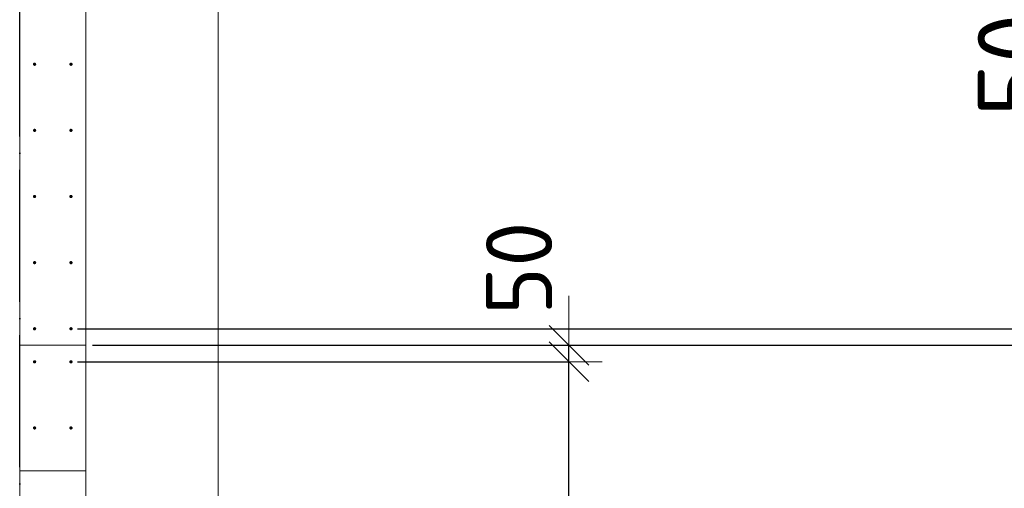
# Model space of a CAD drawing. Header units: millimetres. Extents: x -3725 to 93325, y -74170 to 82591.
# Tile 58 of 139: x 73900 to 76876, y 20767 to 22185. Entities that reach past the tile are written whole.
import ezdxf

# ---------------------------------------------------------------- set-up
doc = ezdxf.new("R2010")
doc.units = ezdxf.units.MM
doc.header["$PDMODE"] = 65
for name, pattern in [('______11', [500, 400, -50, 0, -50]), ('______2', [270, 200, -70]), ('______3', [500, 400, -100]), ('______5', [1100, 800, -100, 100, -100])]:
    doc.linetypes.add(name, pattern=pattern)
for name, color, linetype, lineweight in [('Арм.стержн. Выпуски', 180, 'Continuous', 35), ('Балка_ общее', 7, '______3', 13), ('Размерная линия_ общее', 7, 'Continuous', 13), ('Размерная линия_ общее_1', 7, 'Continuous', 13), ('Стена_ общее', 7, 'Continuous', 35), ('Фундамент (1)', 7, 'Continuous', 35)]:
    doc.layers.add(name, color=color, linetype=linetype, lineweight=lineweight)
doc.layers.add('Осевая линия_ общее', color=7, linetype='______5', lineweight=13, true_color=0xa0a0a0)
doc.styles.add('ISOCPEUR', font='ISOCPEUR')
doc.dimstyles.new('DIMSTYLE_12', dxfattribs={"dimtxt": 200, "dimasz": 200, "dimexe": 0, "dimexo": 0, "dimgap": 100, "dimtad": 2, "dimdec": 0, "dimrnd": 5, "dimzin": 12, "dimdsep": 46, "dimtxsty": 'ISOCPEUR', "dimblk1": 'ALL_ML_STRICH', "dimblk2": 'ALL_ML_STRICH', "dimsah": 1, "dimcen": 0, "dimclrd": 7, "dimclre": 256, "dimclrt": 7, "dimadec": 0, "dimazin": 0, "dimtfac": 1, "dimtdec": 0, "dimtix": 1, "dimtmove": 2, "dimatfit": 3, "dimfxl": 0, "dimtvp": 1.2, "dimtzin": 0, "dimlwd": 0, "dimlwe": -3, "dimarcsym": 0})
doc.dimstyles.new('DIMSTYLE_13', dxfattribs={"dimtxt": 200, "dimasz": 200, "dimexe": 0, "dimexo": 0, "dimgap": 100, "dimtad": 2, "dimdec": 0, "dimrnd": 5, "dimzin": 12, "dimdsep": 46, "dimtxsty": 'ISOCPEUR', "dimblk1": 'ALL_ML_STRICH', "dimblk2": 'ALL_ML_STRICH', "dimsah": 1, "dimcen": 0, "dimclrd": 7, "dimclre": 256, "dimclrt": 7, "dimadec": 0, "dimazin": 0, "dimtfac": 1, "dimtdec": 0, "dimtix": 1, "dimtmove": 2, "dimatfit": 3, "dimfxl": 0, "dimtzin": 0, "dimlwd": 0, "dimlwe": -3, "dimarcsym": 0})
doc.dimstyles.new('DIMSTYLE_3', dxfattribs={"dimtxt": 220, "dimasz": 250, "dimexe": 0, "dimexo": 0, "dimgap": 110, "dimtad": 2, "dimdec": 0, "dimrnd": 5, "dimzin": 12, "dimdsep": 46, "dimtxsty": 'ISOCPEUR', "dimblk1": 'ALL_ML_STRICH', "dimblk2": 'ALL_ML_STRICH', "dimsah": 1, "dimcen": 0, "dimclrd": 7, "dimclre": 256, "dimclrt": 7, "dimadec": 0, "dimazin": 0, "dimtfac": 1, "dimtdec": 0, "dimtix": 1, "dimtmove": 2, "dimatfit": 3, "dimfxl": 0, "dimtzin": 0, "dimlwd": 0, "dimlwe": -3, "dimarcsym": 0})
doc.dimstyles.new('DIMSTYLE_5', dxfattribs={"dimtxt": 220, "dimasz": 250, "dimexe": 0, "dimexo": 0, "dimgap": 110, "dimtad": 2, "dimdec": 0, "dimrnd": 5, "dimzin": 12, "dimdsep": 46, "dimtxsty": 'ISOCPEUR', "dimblk1": 'ALL_ML_STRICH', "dimblk2": 'ALL_ML_STRICH', "dimsah": 1, "dimcen": 0, "dimclrd": 7, "dimclre": 256, "dimclrt": 7, "dimadec": 0, "dimazin": 0, "dimtfac": 1, "dimtdec": 0, "dimtix": 1, "dimtmove": 2, "dimatfit": 3, "dimfxl": 0, "dimtvp": 1.2, "dimtzin": 0, "dimlwd": 0, "dimlwe": -3, "dimarcsym": 0})

# ---------------------------------------------------------------- blocks, each defined once
blk = doc.blocks.new('СЛОЖНЫЙ_ОБЪЕКТ_6')
at = {"layer": 'Осевая линия_ общее', "color": 253, "linetype": '______11', "lineweight": -3, "true_color": 0xa0a0a0, "transparency": 33554687}
blk.add_line((73900, 15830), (73900, 40010), dxfattribs=at)
blk = doc.blocks.new('ALL_ML_STRICH')
at = {"color": 0, "linetype": 'ByBlock', "lineweight": -2}
for p, q in [((0, -0.5), (0, 0.5)), ((-0.3, -0.3), (0.3, 0.3)), ((-1, 0), (0.5, 0))]:
    blk.add_line(p, q, dxfattribs=at)
blk = doc.blocks.new('*D651')
at = {"layer": 'DEFPOINTS', "color": 7, "linetype": 'Continuous', "lineweight": 13, "transparency": 33554687}
for p in [(74055, 21150), (74055, 16950), (75560.2, 16950)]:
    blk.add_point(p, dxfattribs=at)
at = {"layer": 'Размерная линия_ общее_1', "color": 253, "linetype": 'Continuous', "lineweight": -2, "true_color": 0xa0a0a0, "transparency": 33554687}
for p, q in [((74075, 21150), (75560.2, 21150)), ((74075, 16950), (75560.2, 16950))]:
    blk.add_line(p, q, dxfattribs=at)
at = {"layer": 'Размерная линия_ общее_1', "color": 7, "linetype": 'Continuous', "lineweight": -2, "transparency": 33554687}
blk.add_line((75560.2, 16950), (75560.2, 21150), dxfattribs=at)
at = {"layer": 'Размерная линия_ общее_1', "color": 7, "linetype": 'Continuous', "lineweight": 13, "transparency": 33554687, "xscale": 200, "yscale": 200, "zscale": 200}
for p, rotation in [((75560.2, 21150), 90), ((75560.2, 16950), 270)]:
    blk.add_blockref('ALL_ML_STRICH', p, dxfattribs=dict(at, rotation=rotation))
at = {"layer": 'Размерная линия_ общее_1', "color": 7, "linetype": 'Continuous', "lineweight": 13, "transparency": 33554687, "insert": (75310.2, 18300), "char_height": 200, "width": 10, "attachment_point": 1, "rotation": 90, "line_spacing_factor": 0.60241, "style": 'ISOCPEUR'}
blk.add_mtext('21х200=4200', dxfattribs=at)
blk = doc.blocks.new('*D652')
at = {"layer": 'DEFPOINTS', "color": 7, "linetype": 'Continuous', "lineweight": 13, "transparency": 33554687}
for p in [(74100, 21200), (74055, 21150), (75560.2, 21150)]:
    blk.add_point(p, dxfattribs=at)
at = {"layer": 'Размерная линия_ общее_1', "color": 253, "linetype": 'Continuous', "lineweight": -2, "true_color": 0xa0a0a0, "transparency": 33554687}
for p, q in [((74120, 21200), (75560.2, 21200)), ((74075, 21150), (75560.2, 21150))]:
    blk.add_line(p, q, dxfattribs=at)
at = {"layer": 'Размерная линия_ общее_1', "color": 7, "linetype": 'Continuous', "lineweight": -2, "transparency": 33554687}
blk.add_line((75560.2, 21150), (75560.2, 21200), dxfattribs=at)
at = {"layer": 'Размерная линия_ общее_1', "color": 7, "linetype": 'Continuous', "lineweight": 13, "transparency": 33554687, "xscale": 200, "yscale": 200, "zscale": 200}
for p, rotation in [((75560.2, 21150), 270), ((75560.2, 21200), 90)]:
    blk.add_blockref('ALL_ML_STRICH', p, dxfattribs=dict(at, rotation=rotation))
at = {"layer": 'Размерная линия_ общее_1', "color": 7, "linetype": 'Continuous', "lineweight": 13, "transparency": 33554687, "insert": (75409.4, 21433), "char_height": 200, "width": 400, "attachment_point": 5, "rotation": 90, "style": 'ISOCPEUR'}
blk.add_mtext('\\A1;{50}', dxfattribs=at)
blk = doc.blocks.new('*D653')
at = {"layer": 'DEFPOINTS', "color": 7, "linetype": 'Continuous', "lineweight": 13, "transparency": 33554687}
for p in [(74055, 21250), (74100, 21200), (77403.8, 21200)]:
    blk.add_point(p, dxfattribs=at)
at = {"layer": 'Размерная линия_ общее', "color": 253, "linetype": 'Continuous', "lineweight": -2, "true_color": 0xa0a0a0, "transparency": 33554687}
for p, q in [((74075, 21250), (77403.8, 21250)), ((74120, 21200), (77403.8, 21200))]:
    blk.add_line(p, q, dxfattribs=at)
at = {"layer": 'Размерная линия_ общее', "color": 7, "linetype": 'Continuous', "lineweight": -2, "transparency": 33554687}
blk.add_line((77403.8, 21200), (77403.8, 21250), dxfattribs=at)
at = {"layer": 'Размерная линия_ общее', "color": 7, "linetype": 'Continuous', "lineweight": 13, "transparency": 33554687, "xscale": 250, "yscale": 250, "zscale": 250}
for p, rotation in [((77403.8, 21200), 270), ((77403.8, 21250), 90)]:
    blk.add_blockref('ALL_ML_STRICH', p, dxfattribs=dict(at, rotation=rotation))
at = {"layer": 'Размерная линия_ общее', "color": 7, "linetype": 'Continuous', "lineweight": 13, "transparency": 33554687, "insert": (77245.4, 20999.8), "char_height": 220, "width": 440, "attachment_point": 5, "rotation": 90, "style": 'ISOCPEUR'}
blk.add_mtext('\\A1;{50}', dxfattribs=at)
blk = doc.blocks.new('*D654')
at = {"layer": 'DEFPOINTS', "color": 7, "linetype": 'Continuous', "lineweight": 13, "transparency": 33554687}
for p in [(74055, 22250), (74055, 21250), (77403.8, 21250)]:
    blk.add_point(p, dxfattribs=at)
at = {"layer": 'Размерная линия_ общее', "color": 253, "linetype": 'Continuous', "lineweight": -2, "true_color": 0xa0a0a0, "transparency": 33554687}
for p, q in [((74075, 22250), (77403.8, 22250)), ((74075, 21250), (77403.8, 21250))]:
    blk.add_line(p, q, dxfattribs=at)
at = {"layer": 'Размерная линия_ общее', "color": 7, "linetype": 'Continuous', "lineweight": -2, "transparency": 33554687}
blk.add_line((77403.8, 21250), (77403.8, 22250), dxfattribs=at)
at = {"layer": 'Размерная линия_ общее', "color": 7, "linetype": 'Continuous', "lineweight": 13, "transparency": 33554687, "xscale": 250, "yscale": 250, "zscale": 250}
for p, rotation in [((77403.8, 22250), 90), ((77403.8, 21250), 270)]:
    blk.add_blockref('ALL_ML_STRICH', p, dxfattribs=dict(at, rotation=rotation))
at = {"layer": 'Размерная линия_ общее', "color": 7, "linetype": 'Continuous', "lineweight": 13, "transparency": 33554687, "insert": (77133.8, 21376), "char_height": 220, "width": 11, "attachment_point": 1, "rotation": 90, "line_spacing_factor": 0.60241, "style": 'ISOCPEUR'}
blk.add_mtext('5х200', dxfattribs=at)
blk = doc.blocks.new('*D655')
at = {"layer": 'DEFPOINTS', "color": 7, "linetype": 'Continuous', "lineweight": 13, "transparency": 33554687}
for p in [(74100, 22300), (74055, 22250), (77403.8, 22250)]:
    blk.add_point(p, dxfattribs=at)
at = {"layer": 'Размерная линия_ общее', "color": 253, "linetype": 'Continuous', "lineweight": -2, "true_color": 0xa0a0a0, "transparency": 33554687}
for p, q in [((74120, 22300), (77403.8, 22300)), ((74075, 22250), (77403.8, 22250))]:
    blk.add_line(p, q, dxfattribs=at)
at = {"layer": 'Размерная линия_ общее', "color": 7, "linetype": 'Continuous', "lineweight": -2, "transparency": 33554687}
blk.add_line((77403.8, 22250), (77403.8, 22300), dxfattribs=at)
at = {"layer": 'Размерная линия_ общее', "color": 7, "linetype": 'Continuous', "lineweight": 13, "transparency": 33554687, "xscale": 250, "yscale": 250, "zscale": 250}
for p, rotation in [((77403.8, 22250), 270), ((77403.8, 22300), 90)]:
    blk.add_blockref('ALL_ML_STRICH', p, dxfattribs=dict(at, rotation=rotation))
at = {"layer": 'Размерная линия_ общее', "color": 7, "linetype": 'Continuous', "lineweight": 13, "transparency": 33554687, "insert": (76905.7, 22047.9), "char_height": 220, "width": 440, "attachment_point": 5, "rotation": 90, "style": 'ISOCPEUR'}
blk.add_mtext('\\A1;{50}', dxfattribs=at)

msp = doc.modelspace()

# ---------------------------------------------------------------- hatches: boundary and pattern name
at = {"layer": 'Арм.стержн. Выпуски', "linetype": 'Continuous', "lineweight": 35, "transparency": 33554687}
for points in [[(73950, 22050), (73949.6, 22051.9), (73948.5, 22053.5), (73946.9, 22054.6), (73945, 22055), (73943.1, 22054.6), (73941.5, 22053.5), (73940.4, 22051.9), (73940, 22050), (73940.4, 22048.1), (73941.5, 22046.5), (73943.1, 22045.4), (73945, 22045), (73946.9, 22045.4), (73948.5, 22046.5), (73949.6, 22048.1)], [(74060, 22050), (74059.6, 22051.9), (74058.5, 22053.5), (74056.9, 22054.6), (74055, 22055), (74053.1, 22054.6), (74051.5, 22053.5), (74050.4, 22051.9), (74050, 22050), (74050.4, 22048.1), (74051.5, 22046.5), (74053.1, 22045.4), (74055, 22045), (74056.9, 22045.4), (74058.5, 22046.5), (74059.6, 22048.1)], [(73950, 21850), (73949.6, 21851.9), (73948.5, 21853.5), (73946.9, 21854.6), (73945, 21855), (73943.1, 21854.6), (73941.5, 21853.5), (73940.4, 21851.9), (73940, 21850), (73940.4, 21848.1), (73941.5, 21846.5), (73943.1, 21845.4), (73945, 21845), (73946.9, 21845.4), (73948.5, 21846.5), (73949.6, 21848.1)], [(74060, 21850), (74059.6, 21851.9), (74058.5, 21853.5), (74056.9, 21854.6), (74055, 21855), (74053.1, 21854.6), (74051.5, 21853.5), (74050.4, 21851.9), (74050, 21850), (74050.4, 21848.1), (74051.5, 21846.5), (74053.1, 21845.4), (74055, 21845), (74056.9, 21845.4), (74058.5, 21846.5), (74059.6, 21848.1)], [(73950, 21650), (73949.6, 21651.9), (73948.5, 21653.5), (73946.9, 21654.6), (73945, 21655), (73943.1, 21654.6), (73941.5, 21653.5), (73940.4, 21651.9), (73940, 21650), (73940.4, 21648.1), (73941.5, 21646.5), (73943.1, 21645.4), (73945, 21645), (73946.9, 21645.4), (73948.5, 21646.5), (73949.6, 21648.1)], [(74060, 21650), (74059.6, 21651.9), (74058.5, 21653.5), (74056.9, 21654.6), (74055, 21655), (74053.1, 21654.6), (74051.5, 21653.5), (74050.4, 21651.9), (74050, 21650), (74050.4, 21648.1), (74051.5, 21646.5), (74053.1, 21645.4), (74055, 21645), (74056.9, 21645.4), (74058.5, 21646.5), (74059.6, 21648.1)], [(73950, 21450), (73949.6, 21451.9), (73948.5, 21453.5), (73946.9, 21454.6), (73945, 21455), (73943.1, 21454.6), (73941.5, 21453.5), (73940.4, 21451.9), (73940, 21450), (73940.4, 21448.1), (73941.5, 21446.5), (73943.1, 21445.4), (73945, 21445), (73946.9, 21445.4), (73948.5, 21446.5), (73949.6, 21448.1)], [(74060, 21450), (74059.6, 21451.9), (74058.5, 21453.5), (74056.9, 21454.6), (74055, 21455), (74053.1, 21454.6), (74051.5, 21453.5), (74050.4, 21451.9), (74050, 21450), (74050.4, 21448.1), (74051.5, 21446.5), (74053.1, 21445.4), (74055, 21445), (74056.9, 21445.4), (74058.5, 21446.5), (74059.6, 21448.1)], [(73950, 21250), (73949.6, 21251.9), (73948.5, 21253.5), (73946.9, 21254.6), (73945, 21255), (73943.1, 21254.6), (73941.5, 21253.5), (73940.4, 21251.9), (73940, 21250), (73940.4, 21248.1), (73941.5, 21246.5), (73943.1, 21245.4), (73945, 21245), (73946.9, 21245.4), (73948.5, 21246.5), (73949.6, 21248.1)], [(74060, 21250), (74059.6, 21251.9), (74058.5, 21253.5), (74056.9, 21254.6), (74055, 21255), (74053.1, 21254.6), (74051.5, 21253.5), (74050.4, 21251.9), (74050, 21250), (74050.4, 21248.1), (74051.5, 21246.5), (74053.1, 21245.4), (74055, 21245), (74056.9, 21245.4), (74058.5, 21246.5), (74059.6, 21248.1)], [(73950, 21150), (73949.6, 21151.9), (73948.5, 21153.5), (73946.9, 21154.6), (73945, 21155), (73943.1, 21154.6), (73941.5, 21153.5), (73940.4, 21151.9), (73940, 21150), (73940.4, 21148.1), (73941.5, 21146.5), (73943.1, 21145.4), (73945, 21145), (73946.9, 21145.4), (73948.5, 21146.5), (73949.6, 21148.1)], [(74060, 21150), (74059.6, 21151.9), (74058.5, 21153.5), (74056.9, 21154.6), (74055, 21155), (74053.1, 21154.6), (74051.5, 21153.5), (74050.4, 21151.9), (74050, 21150), (74050.4, 21148.1), (74051.5, 21146.5), (74053.1, 21145.4), (74055, 21145), (74056.9, 21145.4), (74058.5, 21146.5), (74059.6, 21148.1)], [(73950, 20950), (73949.6, 20951.9), (73948.5, 20953.5), (73946.9, 20954.6), (73945, 20955), (73943.1, 20954.6), (73941.5, 20953.5), (73940.4, 20951.9), (73940, 20950), (73940.4, 20948.1), (73941.5, 20946.5), (73943.1, 20945.4), (73945, 20945), (73946.9, 20945.4), (73948.5, 20946.5), (73949.6, 20948.1)], [(74060, 20950), (74059.6, 20951.9), (74058.5, 20953.5), (74056.9, 20954.6), (74055, 20955), (74053.1, 20954.6), (74051.5, 20953.5), (74050.4, 20951.9), (74050, 20950), (74050.4, 20948.1), (74051.5, 20946.5), (74053.1, 20945.4), (74055, 20945), (74056.9, 20945.4), (74058.5, 20946.5), (74059.6, 20948.1)]]:
    msp.add_hatch(color=4, dxfattribs=at).paths.add_polyline_path(points)

# ---------------------------------------------------------------- linework, layer by layer
at = {"layer": 'Стена_ общее', "color": 7, "linetype": 'Continuous', "lineweight": 18, "transparency": 33554687}
for p, q in [((73900, 16840), (73900, 23230)), ((73900, 16840), (73900, 23230)), ((74100, 23230), (74100, 16640)), ((74100, 23230), (74100, 16640))]:
    msp.add_line(p, q, dxfattribs=at)
at = {"layer": 'Стена_ общее', "color": 253, "linetype": '______2', "lineweight": 18, "true_color": 0xababab, "transparency": 33554687}
for p, q in [((73900, 21200), (74100, 21200)), ((73900, 21200), (74100, 21200)), ((74100, 20820), (73900, 20820)), ((74100, 20820), (73900, 20820))]:
    msp.add_line(p, q, dxfattribs=at)
at = {"layer": 'Фундамент (1)', "color": 7, "lineweight": 18, "transparency": 33554687}
msp.add_line((74500, 22830), (74500, 16640), dxfattribs=at)
at = {"layer": 'Фундамент (1)', "color": 7, "linetype": 'Continuous', "lineweight": 18, "transparency": 33554687}
msp.add_line((74500, 22830), (74500, 16640), dxfattribs=at)

# ---------------------------------------------------------------- block references
at = {"layer": 'Балка_ общее', "color": 7, "linetype": 'Continuous', "lineweight": 13, "transparency": 33554687}
msp.add_blockref('СЛОЖНЫЙ_ОБЪЕКТ_6', (0, 0), dxfattribs=at)

# ---------------------------------------------------------------- dimensions: what is measured, and where the dimension line sits
at = {"layer": 'Размерная линия_ общее', "color": 7, "linetype": 'Continuous', "lineweight": 13, "transparency": 33554687}
for base, p1, p2, picture, middle in [((77403.8, 22300), (74075, 22250), (74120, 22300), '*D655', (76905.7, 22047.9)), ((77403.8, 21250), (74120, 21200), (74075, 21250), '*D653', (77245.4, 20999.8))]:
    dim = msp.add_linear_dim(base=base, p1=p1, p2=p2, angle=90, dimstyle='DIMSTYLE_5', override={"dimpost": '<>', "dimclrd": 7, "dimclre": 253, "dimclrt": 7, "dimlwd": 0, "dimlwe": 65533}, dxfattribs=at)
    dim.commit()
    dim.dimension.update_dxf_attribs({"geometry": picture, "text_midpoint": middle, "dimtype": 160})
dim = msp.add_linear_dim(base=(77403.8, 22250), p1=(74075, 21250), p2=(74075, 22250), angle=90, text='5х200', dimstyle='DIMSTYLE_3', override={"dimpost": '<>', "dimclrd": 7, "dimclre": 253, "dimclrt": 7, "dimlwd": 0, "dimlwe": 65533}, dxfattribs=at)
dim.commit()
dim.dimension.update_dxf_attribs({"geometry": '*D654', "text_midpoint": (77293.8, 21750), "dimtype": 160})
at = {"layer": 'Размерная линия_ общее_1', "color": 7, "linetype": 'Continuous', "lineweight": 13, "transparency": 33554687}
dim = msp.add_linear_dim(base=(75560.2, 21200), p1=(74075, 21150), p2=(74120, 21200), angle=90, dimstyle='DIMSTYLE_12', override={"dimpost": '<>', "dimclrd": 7, "dimclre": 253, "dimclrt": 7, "dimlwd": 0, "dimlwe": 65533}, dxfattribs=at)
dim.commit()
dim.dimension.update_dxf_attribs({"geometry": '*D652', "text_midpoint": (75409.4, 21433), "dimtype": 160})
dim = msp.add_linear_dim(base=(75560.2, 21150), p1=(74075, 16950), p2=(74075, 21150), angle=90, text='21х200=4200', dimstyle='DIMSTYLE_13', override={"dimpost": '<>', "dimclrd": 7, "dimclre": 253, "dimclrt": 7, "dimlwd": 0, "dimlwe": 65533}, dxfattribs=at)
dim.commit()
dim.dimension.update_dxf_attribs({"geometry": '*D651', "text_midpoint": (75460.2, 19050), "dimtype": 160})

doc.saveas('drawing.dxf')
